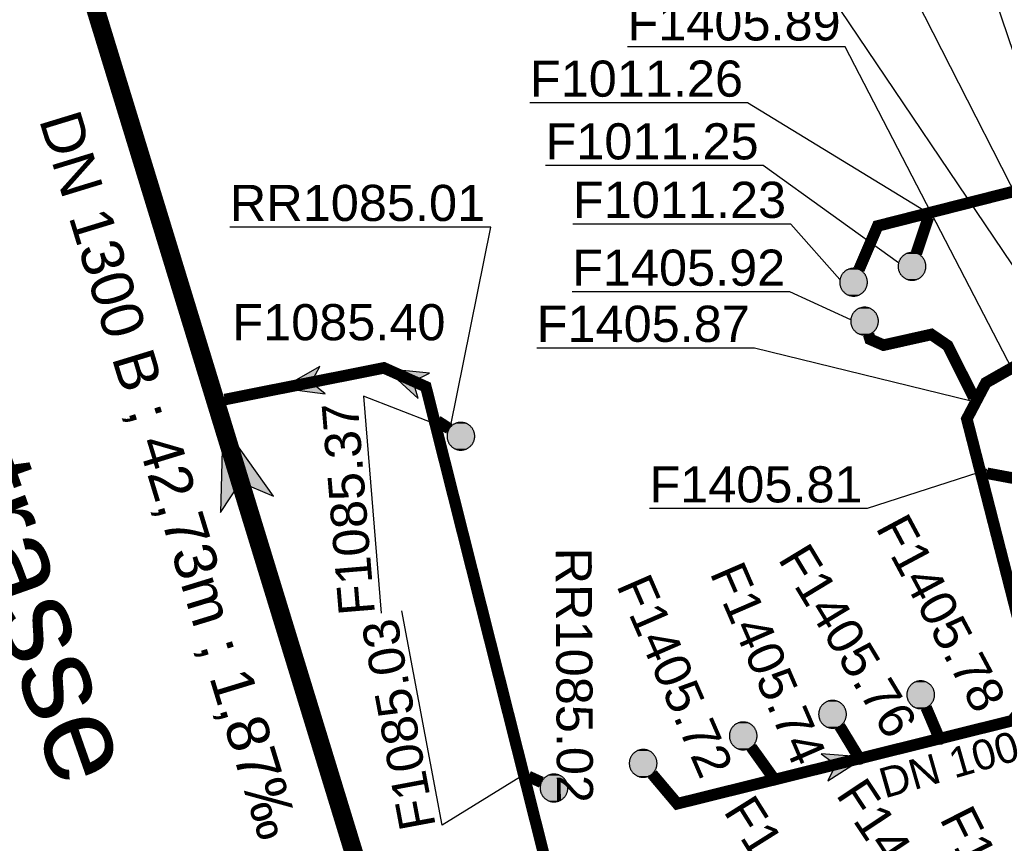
# Model space of a CAD drawing. Extents: x 356718 to 357658, y 5762241 to 5762615.
# Tile 134 of 157: x 357274 to 357295, y 5762491 to 5762509. Entities that reach past the tile are written whole.
import ezdxf
from ezdxf.enums import TextEntityAlignment as Align

# ---------------------------------------------------------------- set-up
doc = ezdxf.new("R2010")
doc.units = 0
doc.header["$MEASUREMENT"] = 0
for name, pattern in [('AUSGEZOGEN', [0]), ('GESTRICHELT2', [4, 2, -2]), ('STRICHPUNKT', [5, 2, -1, 1, -1])]:
    doc.linetypes.add(name, pattern=pattern)
doc.layers.get('0').update_dxf_attribs({"linetype": 'AUSGEZOGEN'})
for name, color, linetype, true_color in [('111_00131_Symbol', 7, 'AUSGEZOGEN', 0x000000), ('114_00133_Schachtnummer', 7, 'AUSGEZOGEN', 0x000000), ('121_10376_Haltungen_Mischwasser', 6, 'STRICHPUNKT', 0xff00ff), ('121_10397_Haltungen_Regenwasser', 5, 'GESTRICHELT2', 0x0000ff), ('121_10398_Haltungen_Schmutzwass', 7, 'AUSGEZOGEN', 0x800000), ('121_10399_Haltungen_Mischwasser', 6, 'STRICHPUNKT', 0xff00ff), ('123_00048_Fliessrichtungspfeil', 7, 'AUSGEZOGEN', 0x000000), ('123_00137_Fliessrichtungspfeil', 7, 'AUSGEZOGEN', 0x000000), ('124_10395_Standard1', 7, 'AUSGEZOGEN', 0x000000), ('124_10626_Standard__Laenge____1', 7, 'AUSGEZOGEN', 0x000000), ('156_10394_Strassennamen_1_500', 7, 'AUSGEZOGEN', 0x000000)]:
    doc.layers.add(name, color=color, linetype=linetype, true_color=true_color)
doc.styles.add('ARIAL', font='arial.ttf', dxfattribs={"height": 1.5})

# ---------------------------------------------------------------- blocks, each defined once
blk = doc.blocks.new('F00')
at = {"color": 0}
blk.add_circle((0, 0), 0.1, dxfattribs=at)
blk = doc.blocks.new('RR')
at = {"color": 0, "linetype": 'AUSGEZOGEN'}
blk.add_lwpolyline([(0.3, 0), (0.3, 0.013), (0.299, 0.025), (0.298, 0.038), (0.296, 0.05), (0.293, 0.063), (0.29, 0.075), (0.287, 0.087), (0.283, 0.099), (0.279, 0.111), (0.274, 0.123), (0.268, 0.134), (0.262, 0.145), (0.256, 0.156), (0.249, 0.167), (0.242, 0.177), (0.234, 0.187), (0.226, 0.197), (0.218, 0.206), (0.209, 0.215), (0.199, 0.224), (0.19, 0.232), (0.18, 0.24), (0.17, 0.247), (0.159, 0.254), (0.148, 0.261), (0.137, 0.267), (0.126, 0.272), (0.114, 0.277), (0.102, 0.282), (0.09, 0.286), (0.078, 0.29), (0.066, 0.293), (0.053, 0.295), (0.041, 0.297), (0.028, 0.299), (0.016, 0.3), (0.003, 0.3), (-0.009, 0.3), (-0.022, 0.299), (-0.035, 0.298), (-0.047, 0.296), (-0.06, 0.294), (-0.072, 0.291), (-0.084, 0.288), (-0.096, 0.284), (-0.108, 0.28), (-0.12, 0.275), (-0.131, 0.27), (-0.143, 0.264), (-0.154, 0.258), (-0.164, 0.251), (-0.175, 0.244), (-0.185, 0.236), (-0.195, 0.228), (-0.204, 0.22), (-0.213, 0.211), (-0.222, 0.202), (-0.23, 0.192), (-0.238, 0.182), (-0.246, 0.172), (-0.253, 0.162), (-0.259, 0.151), (-0.265, 0.14), (-0.271, 0.129), (-0.276, 0.117), (-0.281, 0.105), (-0.285, 0.093), (-0.289, 0.081), (-0.292, 0.069), (-0.295, 0.057), (-0.297, 0.044), (-0.298, 0.032), (-0.299, 0.019), (-0.3, 0.006), (-0.3, -0.006), (-0.299, -0.019), (-0.298, -0.032), (-0.297, -0.044), (-0.295, -0.057), (-0.292, -0.069), (-0.289, -0.081), (-0.285, -0.093), (-0.281, -0.105), (-0.276, -0.117), (-0.271, -0.129), (-0.265, -0.14), (-0.259, -0.151), (-0.253, -0.162), (-0.246, -0.172), (-0.238, -0.182), (-0.23, -0.192), (-0.222, -0.202), (-0.213, -0.211), (-0.204, -0.22), (-0.195, -0.228), (-0.185, -0.236), (-0.175, -0.244), (-0.164, -0.251), (-0.154, -0.258), (-0.143, -0.264), (-0.131, -0.27), (-0.12, -0.275), (-0.108, -0.28), (-0.096, -0.284), (-0.084, -0.288), (-0.072, -0.291), (-0.06, -0.294), (-0.047, -0.296), (-0.035, -0.298), (-0.022, -0.299), (-0.009, -0.3), (0.003, -0.3), (0.016, -0.3), (0.028, -0.299), (0.041, -0.297), (0.053, -0.295), (0.066, -0.293), (0.078, -0.29), (0.09, -0.286), (0.102, -0.282), (0.114, -0.277), (0.126, -0.272), (0.137, -0.267), (0.148, -0.261), (0.159, -0.254), (0.17, -0.247), (0.18, -0.24), (0.19, -0.232), (0.199, -0.224), (0.209, -0.215), (0.218, -0.206), (0.226, -0.197), (0.234, -0.187), (0.242, -0.177), (0.249, -0.167), (0.256, -0.156), (0.262, -0.145), (0.268, -0.134), (0.274, -0.123), (0.279, -0.111), (0.283, -0.099), (0.287, -0.087), (0.29, -0.075), (0.293, -0.063), (0.296, -0.05), (0.298, -0.038), (0.299, -0.025), (0.3, -0.013), (0.3, 0), (0.3, 0)], close=True, dxfattribs=at)
blk.add_lwpolyline([(0.3, 0), (0.3, 0.013), (0.299, 0.025), (0.298, 0.038), (0.296, 0.05), (0.293, 0.063), (0.29, 0.075), (0.287, 0.087), (0.283, 0.099), (0.279, 0.111), (0.274, 0.123), (0.268, 0.134), (0.262, 0.145), (0.256, 0.156), (0.249, 0.167), (0.242, 0.177), (0.234, 0.187), (0.226, 0.197), (0.218, 0.206), (0.209, 0.215), (0.199, 0.224), (0.19, 0.232), (0.18, 0.24), (0.17, 0.247), (0.159, 0.254), (0.148, 0.261), (0.137, 0.267), (0.126, 0.272), (0.114, 0.277), (0.102, 0.282), (0.09, 0.286), (0.078, 0.29), (0.066, 0.293), (0.053, 0.295), (0.041, 0.297), (0.028, 0.299), (0.016, 0.3), (0.003, 0.3), (-0.009, 0.3), (-0.022, 0.299), (-0.035, 0.298), (-0.047, 0.296), (-0.06, 0.294), (-0.072, 0.291), (-0.084, 0.288), (-0.096, 0.284), (-0.108, 0.28), (-0.12, 0.275), (-0.131, 0.27), (-0.143, 0.264), (-0.154, 0.258), (-0.164, 0.251), (-0.175, 0.244), (-0.185, 0.236), (-0.195, 0.228), (-0.204, 0.22), (-0.213, 0.211), (-0.222, 0.202), (-0.23, 0.192), (-0.238, 0.182), (-0.246, 0.172), (-0.253, 0.162), (-0.259, 0.151), (-0.265, 0.14), (-0.271, 0.129), (-0.276, 0.117), (-0.281, 0.105), (-0.285, 0.093), (-0.289, 0.081), (-0.292, 0.069), (-0.295, 0.057), (-0.297, 0.044), (-0.298, 0.032), (-0.299, 0.019), (-0.3, 0.006), (-0.3, -0.006), (-0.299, -0.019), (-0.298, -0.032), (-0.297, -0.044), (-0.295, -0.057), (-0.292, -0.069), (-0.289, -0.081), (-0.285, -0.093), (-0.281, -0.105), (-0.276, -0.117), (-0.271, -0.129), (-0.265, -0.14), (-0.259, -0.151), (-0.253, -0.162), (-0.246, -0.172), (-0.238, -0.182), (-0.23, -0.192), (-0.222, -0.202), (-0.213, -0.211), (-0.204, -0.22), (-0.195, -0.228), (-0.185, -0.236), (-0.175, -0.244), (-0.164, -0.251), (-0.154, -0.258), (-0.143, -0.264), (-0.131, -0.27), (-0.12, -0.275), (-0.108, -0.28), (-0.096, -0.284), (-0.084, -0.288), (-0.072, -0.291), (-0.06, -0.294), (-0.047, -0.296), (-0.035, -0.298), (-0.022, -0.299), (-0.009, -0.3), (0.003, -0.3), (0.016, -0.3), (0.028, -0.299), (0.041, -0.297), (0.053, -0.295), (0.066, -0.293), (0.078, -0.29), (0.09, -0.286), (0.102, -0.282), (0.114, -0.277), (0.126, -0.272), (0.137, -0.267), (0.148, -0.261), (0.159, -0.254), (0.17, -0.247), (0.18, -0.24), (0.19, -0.232), (0.199, -0.224), (0.209, -0.215), (0.218, -0.206), (0.226, -0.197), (0.234, -0.187), (0.242, -0.177), (0.249, -0.167), (0.256, -0.156), (0.262, -0.145), (0.268, -0.134), (0.274, -0.123), (0.279, -0.111), (0.283, -0.099), (0.287, -0.087), (0.29, -0.075), (0.293, -0.063), (0.296, -0.05), (0.298, -0.038), (0.299, -0.025), (0.3, -0.013), (0.3, 0), (0.3, 0)], close=True, dxfattribs=at)
at = {"color": 0}
for points in [[(-0.213, 0.211), (0.213, 0.211), (-0.209, 0.215)], [(-0.213, 0.211), (0.213, 0.211), (-0.209, 0.215)], [(-0.209, 0.215), (0.209, 0.215), (-0.204, 0.22)], [(-0.209, 0.215), (0.209, 0.215), (-0.204, 0.22)], [(0.213, 0.211), (-0.209, 0.215), (0.209, 0.215)], [(0.213, 0.211), (-0.209, 0.215), (0.209, 0.215)], [(-0.204, 0.22), (0.204, 0.22), (-0.199, 0.224)], [(-0.204, 0.22), (0.204, 0.22), (-0.199, 0.224)], [(0.209, 0.215), (-0.204, 0.22), (0.204, 0.22)], [(0.209, 0.215), (-0.204, 0.22), (0.204, 0.22)], [(-0.199, 0.224), (0.199, 0.224), (-0.195, 0.228)], [(-0.199, 0.224), (0.199, 0.224), (-0.195, 0.228)], [(0.204, 0.22), (-0.199, 0.224), (0.199, 0.224)], [(0.204, 0.22), (-0.199, 0.224), (0.199, 0.224)], [(-0.195, 0.228), (0.195, 0.228), (-0.19, 0.232)], [(-0.195, 0.228), (0.195, 0.228), (-0.19, 0.232)], [(0.199, 0.224), (-0.195, 0.228), (0.195, 0.228)], [(0.199, 0.224), (-0.195, 0.228), (0.195, 0.228)], [(-0.19, 0.232), (0.19, 0.232), (-0.185, 0.236)], [(-0.19, 0.232), (0.19, 0.232), (-0.185, 0.236)], [(0.195, 0.228), (-0.19, 0.232), (0.19, 0.232)], [(0.195, 0.228), (-0.19, 0.232), (0.19, 0.232)], [(-0.185, 0.236), (0.185, 0.236), (-0.18, 0.24)], [(-0.185, 0.236), (0.185, 0.236), (-0.18, 0.24)], [(0.19, 0.232), (-0.185, 0.236), (0.185, 0.236)], [(0.19, 0.232), (-0.185, 0.236), (0.185, 0.236)], [(-0.18, 0.24), (0.18, 0.24), (-0.175, 0.244)], [(-0.18, 0.24), (0.18, 0.24), (-0.175, 0.244)], [(0.185, 0.236), (-0.18, 0.24), (0.18, 0.24)], [(0.185, 0.236), (-0.18, 0.24), (0.18, 0.24)], [(-0.175, 0.244), (0.175, 0.244), (-0.169, 0.247)], [(-0.175, 0.244), (0.175, 0.244), (-0.169, 0.247)], [(0.18, 0.24), (-0.175, 0.244), (0.175, 0.244)], [(0.18, 0.24), (-0.175, 0.244), (0.175, 0.244)], [(-0.169, 0.247), (0.17, 0.247), (-0.164, 0.251)], [(-0.169, 0.247), (0.17, 0.247), (-0.164, 0.251)], [(0.175, 0.244), (-0.169, 0.247), (0.17, 0.247)], [(0.175, 0.244), (-0.169, 0.247), (0.17, 0.247)], [(-0.164, 0.251), (0.164, 0.251), (-0.159, 0.254)], [(-0.164, 0.251), (0.164, 0.251), (-0.159, 0.254)], [(0.17, 0.247), (-0.164, 0.251), (0.164, 0.251)], [(0.17, 0.247), (-0.164, 0.251), (0.164, 0.251)], [(-0.159, 0.254), (0.159, 0.254), (-0.154, 0.258)], [(-0.159, 0.254), (0.159, 0.254), (-0.154, 0.258)], [(0.164, 0.251), (-0.159, 0.254), (0.159, 0.254)], [(0.164, 0.251), (-0.159, 0.254), (0.159, 0.254)], [(-0.154, 0.258), (0.154, 0.258), (-0.148, 0.261)], [(-0.154, 0.258), (0.154, 0.258), (-0.148, 0.261)], [(0.159, 0.254), (-0.154, 0.258), (0.154, 0.258)], [(0.159, 0.254), (-0.154, 0.258), (0.154, 0.258)], [(-0.148, 0.261), (0.148, 0.261), (-0.143, 0.264)], [(-0.148, 0.261), (0.148, 0.261), (-0.143, 0.264)], [(0.154, 0.258), (-0.148, 0.261), (0.148, 0.261)], [(0.154, 0.258), (-0.148, 0.261), (0.148, 0.261)], [(-0.143, 0.264), (0.142, 0.264), (-0.137, 0.267)], [(-0.143, 0.264), (0.142, 0.264), (-0.137, 0.267)], [(0.148, 0.261), (-0.143, 0.264), (0.142, 0.264)], [(0.148, 0.261), (-0.143, 0.264), (0.142, 0.264)], [(-0.137, 0.267), (0.137, 0.267), (-0.131, 0.27)], [(-0.137, 0.267), (0.137, 0.267), (-0.131, 0.27)], [(0.142, 0.264), (-0.137, 0.267), (0.137, 0.267)], [(0.142, 0.264), (-0.137, 0.267), (0.137, 0.267)], [(-0.131, 0.27), (0.131, 0.27), (-0.126, 0.272)], [(-0.131, 0.27), (0.131, 0.27), (-0.126, 0.272)], [(0.137, 0.267), (-0.131, 0.27), (0.131, 0.27)], [(0.137, 0.267), (-0.131, 0.27), (0.131, 0.27)], [(-0.126, 0.272), (0.126, 0.272), (-0.12, 0.275)], [(-0.126, 0.272), (0.126, 0.272), (-0.12, 0.275)], [(0.131, 0.27), (-0.126, 0.272), (0.126, 0.272)], [(0.131, 0.27), (-0.126, 0.272), (0.126, 0.272)], [(-0.12, 0.275), (0.12, 0.275), (-0.114, 0.277)], [(-0.12, 0.275), (0.12, 0.275), (-0.114, 0.277)], [(0.126, 0.272), (-0.12, 0.275), (0.12, 0.275)], [(0.126, 0.272), (-0.12, 0.275), (0.12, 0.275)], [(-0.114, 0.277), (0.114, 0.277), (-0.108, 0.28)], [(-0.114, 0.277), (0.114, 0.277), (-0.108, 0.28)], [(0.12, 0.275), (-0.114, 0.277), (0.114, 0.277)], [(0.12, 0.275), (-0.114, 0.277), (0.114, 0.277)], [(-0.108, 0.28), (0.108, 0.28), (-0.102, 0.282)], [(-0.108, 0.28), (0.108, 0.28), (-0.102, 0.282)], [(0.114, 0.277), (-0.108, 0.28), (0.108, 0.28)], [(0.114, 0.277), (-0.108, 0.28), (0.108, 0.28)], [(-0.102, 0.282), (0.102, 0.282), (-0.096, 0.284)], [(-0.102, 0.282), (0.102, 0.282), (-0.096, 0.284)], [(0.108, 0.28), (-0.102, 0.282), (0.102, 0.282)], [(0.108, 0.28), (-0.102, 0.282), (0.102, 0.282)], [(-0.096, 0.284), (0.096, 0.284), (-0.09, 0.286)], [(-0.096, 0.284), (0.096, 0.284), (-0.09, 0.286)], [(0.102, 0.282), (-0.096, 0.284), (0.096, 0.284)], [(0.102, 0.282), (-0.096, 0.284), (0.096, 0.284)], [(-0.09, 0.286), (0.09, 0.286), (-0.084, 0.288)], [(-0.09, 0.286), (0.09, 0.286), (-0.084, 0.288)], [(0.096, 0.284), (-0.09, 0.286), (0.09, 0.286)], [(0.096, 0.284), (-0.09, 0.286), (0.09, 0.286)], [(-0.084, 0.288), (0.084, 0.288), (-0.078, 0.29)], [(-0.084, 0.288), (0.084, 0.288), (-0.078, 0.29)], [(0.09, 0.286), (-0.084, 0.288), (0.084, 0.288)], [(0.09, 0.286), (-0.084, 0.288), (0.084, 0.288)], [(-0.078, 0.29), (0.078, 0.29), (-0.072, 0.291)], [(-0.078, 0.29), (0.078, 0.29), (-0.072, 0.291)], [(0.084, 0.288), (-0.078, 0.29), (0.078, 0.29)], [(0.084, 0.288), (-0.078, 0.29), (0.078, 0.29)], [(-0.072, 0.291), (0.072, 0.291), (-0.066, 0.293)], [(-0.072, 0.291), (0.072, 0.291), (-0.066, 0.293)], [(0.078, 0.29), (-0.072, 0.291), (0.072, 0.291)], [(0.078, 0.29), (-0.072, 0.291), (0.072, 0.291)], [(-0.066, 0.293), (0.066, 0.293), (-0.06, 0.294)], [(-0.066, 0.293), (0.066, 0.293), (-0.06, 0.294)], [(0.072, 0.291), (-0.066, 0.293), (0.066, 0.293)], [(0.072, 0.291), (-0.066, 0.293), (0.066, 0.293)], [(-0.06, 0.294), (0.059, 0.294), (-0.053, 0.295)], [(-0.06, 0.294), (0.059, 0.294), (-0.053, 0.295)], [(0.066, 0.293), (-0.06, 0.294), (0.059, 0.294)], [(0.066, 0.293), (-0.06, 0.294), (0.059, 0.294)], [(-0.053, 0.295), (0.053, 0.295), (-0.047, 0.296)], [(-0.053, 0.295), (0.053, 0.295), (-0.047, 0.296)], [(0.059, 0.294), (-0.053, 0.295), (0.053, 0.295)], [(0.059, 0.294), (-0.053, 0.295), (0.053, 0.295)], [(-0.047, 0.296), (0.047, 0.296), (-0.04, 0.297)], [(-0.047, 0.296), (0.047, 0.296), (-0.04, 0.297)], [(0.053, 0.295), (-0.047, 0.296), (0.047, 0.296)], [(0.053, 0.295), (-0.047, 0.296), (0.047, 0.296)], [(-0.04, 0.297), (0.041, 0.297), (-0.035, 0.298)], [(-0.04, 0.297), (0.041, 0.297), (-0.035, 0.298)], [(0.047, 0.296), (-0.04, 0.297), (0.041, 0.297)], [(0.047, 0.296), (-0.04, 0.297), (0.041, 0.297)], [(-0.035, 0.298), (0.034, 0.298), (-0.028, 0.299)], [(-0.035, 0.298), (0.034, 0.298), (-0.028, 0.299)], [(0.041, 0.297), (-0.035, 0.298), (0.034, 0.298)], [(0.041, 0.297), (-0.035, 0.298), (0.034, 0.298)], [(0.034, 0.298), (-0.028, 0.299), (0.028, 0.299)], [(-0.028, 0.299), (0.028, 0.299), (-0.022, 0.299)], [(0.034, 0.298), (-0.028, 0.299), (0.028, 0.299)], [(-0.028, 0.299), (0.028, 0.299), (-0.022, 0.299)], [(-0.022, 0.299), (0.021, 0.299), (-0.015, 0.3)], [(-0.022, 0.299), (0.021, 0.299), (-0.015, 0.3)], [(0.028, 0.299), (-0.022, 0.299), (0.021, 0.299)], [(0.028, 0.299), (-0.022, 0.299), (0.021, 0.299)], [(0.021, 0.299), (-0.015, 0.3), (0.016, 0.3)], [(-0.015, 0.3), (0.016, 0.3), (-0.009, 0.3)], [(0.021, 0.299), (-0.015, 0.3), (0.016, 0.3)], [(-0.015, 0.3), (0.016, 0.3), (-0.009, 0.3)], [(0.016, 0.3), (-0.009, 0.3), (0.007, 0.3)], [(-0.009, 0.3), (0.007, 0.3), (0.003, 0.3)], [(0.016, 0.3), (-0.009, 0.3), (0.007, 0.3)], [(-0.009, 0.3), (0.007, 0.3), (0.003, 0.3)], [(-0.3, 0.013), (0.3, 0.013), (-0.299, 0.019)], [(-0.3, 0.013), (0.3, 0.013), (-0.299, 0.019)], [(-0.3, 0.006), (0.3, 0.006), (-0.3, 0.013)], [(0.3, 0.006), (-0.3, 0.013), (0.3, 0.013)], [(-0.3, 0.006), (0.3, 0.006), (-0.3, 0.013)], [(0.3, 0.006), (-0.3, 0.013), (0.3, 0.013)], [(-0.3, 0), (0.3, 0), (-0.3, 0.006)], [(0.3, 0), (-0.3, 0.006), (0.3, 0.006)], [(-0.3, 0), (0.3, 0), (-0.3, 0.006)], [(0.3, 0), (-0.3, 0.006), (0.3, 0.006)], [(0.3, -0.006), (-0.3, -0.006), (0.3, 0)], [(-0.3, -0.006), (0.3, 0), (-0.3, 0)], [(0.3, -0.006), (-0.3, -0.006), (0.3, 0)], [(-0.3, -0.006), (0.3, 0), (-0.3, 0)], [(-0.299, 0.025), (0.299, 0.025), (-0.298, 0.032)], [(-0.299, 0.025), (0.299, 0.025), (-0.298, 0.032)], [(-0.299, 0.019), (0.299, 0.019), (-0.299, 0.025)], [(0.299, 0.019), (-0.299, 0.025), (0.299, 0.025)], [(-0.299, 0.019), (0.299, 0.019), (-0.299, 0.025)], [(0.299, 0.019), (-0.299, 0.025), (0.299, 0.025)], [(0.3, 0.013), (-0.299, 0.019), (0.299, 0.019)], [(0.3, 0.013), (-0.299, 0.019), (0.299, 0.019)], [(-0.298, 0.038), (0.298, 0.038), (-0.297, 0.044)], [(-0.298, 0.038), (0.298, 0.038), (-0.297, 0.044)], [(-0.298, 0.032), (0.298, 0.032), (-0.298, 0.038)], [(0.298, 0.032), (-0.298, 0.038), (0.298, 0.038)], [(-0.298, 0.032), (0.298, 0.032), (-0.298, 0.038)], [(0.298, 0.032), (-0.298, 0.038), (0.298, 0.038)], [(0.299, 0.025), (-0.298, 0.032), (0.298, 0.032)], [(0.299, 0.025), (-0.298, 0.032), (0.298, 0.032)], [(-0.297, 0.044), (0.297, 0.044), (-0.296, 0.05)], [(-0.297, 0.044), (0.297, 0.044), (-0.296, 0.05)], [(0.298, 0.038), (-0.297, 0.044), (0.297, 0.044)], [(0.298, 0.038), (-0.297, 0.044), (0.297, 0.044)], [(-0.296, 0.05), (0.296, 0.05), (-0.295, 0.057)], [(-0.296, 0.05), (0.296, 0.05), (-0.295, 0.057)], [(0.297, 0.044), (-0.296, 0.05), (0.296, 0.05)], [(0.297, 0.044), (-0.296, 0.05), (0.296, 0.05)], [(-0.295, 0.057), (0.295, 0.057), (-0.293, 0.063)], [(-0.295, 0.057), (0.295, 0.057), (-0.293, 0.063)], [(0.296, 0.05), (-0.295, 0.057), (0.295, 0.057)], [(0.296, 0.05), (-0.295, 0.057), (0.295, 0.057)], [(-0.293, 0.063), (0.293, 0.063), (-0.292, 0.069)], [(-0.293, 0.063), (0.293, 0.063), (-0.292, 0.069)], [(0.295, 0.057), (-0.293, 0.063), (0.293, 0.063)], [(0.295, 0.057), (-0.293, 0.063), (0.293, 0.063)], [(-0.292, 0.069), (0.292, 0.069), (-0.29, 0.075)], [(-0.292, 0.069), (0.292, 0.069), (-0.29, 0.075)], [(0.293, 0.063), (-0.292, 0.069), (0.292, 0.069)], [(0.293, 0.063), (-0.292, 0.069), (0.292, 0.069)], [(-0.29, 0.075), (0.29, 0.075), (-0.289, 0.081)], [(-0.29, 0.075), (0.29, 0.075), (-0.289, 0.081)], [(0.292, 0.069), (-0.29, 0.075), (0.29, 0.075)], [(0.292, 0.069), (-0.29, 0.075), (0.29, 0.075)], [(-0.289, 0.081), (0.289, 0.081), (-0.287, 0.087)], [(-0.289, 0.081), (0.289, 0.081), (-0.287, 0.087)], [(0.29, 0.075), (-0.289, 0.081), (0.289, 0.081)], [(0.29, 0.075), (-0.289, 0.081), (0.289, 0.081)], [(-0.287, 0.087), (0.287, 0.087), (-0.285, 0.093)], [(-0.287, 0.087), (0.287, 0.087), (-0.285, 0.093)], [(0.289, 0.081), (-0.287, 0.087), (0.287, 0.087)], [(0.289, 0.081), (-0.287, 0.087), (0.287, 0.087)], [(-0.285, 0.093), (0.285, 0.093), (-0.283, 0.099)], [(-0.285, 0.093), (0.285, 0.093), (-0.283, 0.099)], [(0.287, 0.087), (-0.285, 0.093), (0.285, 0.093)], [(0.287, 0.087), (-0.285, 0.093), (0.285, 0.093)], [(-0.283, 0.099), (0.283, 0.099), (-0.281, 0.105)], [(-0.283, 0.099), (0.283, 0.099), (-0.281, 0.105)], [(0.285, 0.093), (-0.283, 0.099), (0.283, 0.099)], [(0.285, 0.093), (-0.283, 0.099), (0.283, 0.099)], [(-0.281, 0.105), (0.281, 0.105), (-0.279, 0.111)], [(-0.281, 0.105), (0.281, 0.105), (-0.279, 0.111)], [(0.283, 0.099), (-0.281, 0.105), (0.281, 0.105)], [(0.283, 0.099), (-0.281, 0.105), (0.281, 0.105)], [(-0.279, 0.111), (0.279, 0.111), (-0.276, 0.117)], [(-0.279, 0.111), (0.279, 0.111), (-0.276, 0.117)], [(0.281, 0.105), (-0.279, 0.111), (0.279, 0.111)], [(0.281, 0.105), (-0.279, 0.111), (0.279, 0.111)], [(-0.276, 0.117), (0.276, 0.117), (-0.274, 0.123)], [(-0.276, 0.117), (0.276, 0.117), (-0.274, 0.123)], [(0.279, 0.111), (-0.276, 0.117), (0.276, 0.117)], [(0.279, 0.111), (-0.276, 0.117), (0.276, 0.117)], [(-0.274, 0.123), (0.274, 0.123), (-0.271, 0.129)], [(-0.274, 0.123), (0.274, 0.123), (-0.271, 0.129)], [(0.276, 0.117), (-0.274, 0.123), (0.274, 0.123)], [(0.276, 0.117), (-0.274, 0.123), (0.274, 0.123)], [(-0.271, 0.129), (0.271, 0.129), (-0.268, 0.134)], [(-0.271, 0.129), (0.271, 0.129), (-0.268, 0.134)], [(0.274, 0.123), (-0.271, 0.129), (0.271, 0.129)], [(0.274, 0.123), (-0.271, 0.129), (0.271, 0.129)], [(-0.268, 0.134), (0.268, 0.134), (-0.265, 0.14)], [(-0.268, 0.134), (0.268, 0.134), (-0.265, 0.14)], [(0.271, 0.129), (-0.268, 0.134), (0.268, 0.134)], [(0.271, 0.129), (-0.268, 0.134), (0.268, 0.134)], [(-0.265, 0.14), (0.265, 0.14), (-0.262, 0.145)], [(-0.265, 0.14), (0.265, 0.14), (-0.262, 0.145)], [(0.268, 0.134), (-0.265, 0.14), (0.265, 0.14)], [(0.268, 0.134), (-0.265, 0.14), (0.265, 0.14)], [(-0.262, 0.145), (0.262, 0.145), (-0.259, 0.151)], [(-0.262, 0.145), (0.262, 0.145), (-0.259, 0.151)], [(0.265, 0.14), (-0.262, 0.145), (0.262, 0.145)], [(0.265, 0.14), (-0.262, 0.145), (0.262, 0.145)], [(-0.259, 0.151), (0.259, 0.151), (-0.256, 0.156)], [(-0.259, 0.151), (0.259, 0.151), (-0.256, 0.156)], [(0.262, 0.145), (-0.259, 0.151), (0.259, 0.151)], [(0.262, 0.145), (-0.259, 0.151), (0.259, 0.151)], [(-0.256, 0.156), (0.256, 0.156), (-0.253, 0.162)], [(-0.256, 0.156), (0.256, 0.156), (-0.253, 0.162)], [(0.259, 0.151), (-0.256, 0.156), (0.256, 0.156)], [(0.259, 0.151), (-0.256, 0.156), (0.256, 0.156)], [(-0.253, 0.162), (0.253, 0.162), (-0.249, 0.167)], [(-0.253, 0.162), (0.253, 0.162), (-0.249, 0.167)], [(0.256, 0.156), (-0.253, 0.162), (0.253, 0.162)], [(0.256, 0.156), (-0.253, 0.162), (0.253, 0.162)], [(-0.249, 0.167), (0.249, 0.167), (-0.246, 0.172)], [(-0.249, 0.167), (0.249, 0.167), (-0.246, 0.172)], [(0.253, 0.162), (-0.249, 0.167), (0.249, 0.167)], [(0.253, 0.162), (-0.249, 0.167), (0.249, 0.167)], [(-0.246, 0.172), (0.246, 0.172), (-0.242, 0.177)], [(-0.246, 0.172), (0.246, 0.172), (-0.242, 0.177)], [(0.249, 0.167), (-0.246, 0.172), (0.246, 0.172)], [(0.249, 0.167), (-0.246, 0.172), (0.246, 0.172)], [(-0.242, 0.177), (0.242, 0.177), (-0.238, 0.182)], [(-0.242, 0.177), (0.242, 0.177), (-0.238, 0.182)], [(0.246, 0.172), (-0.242, 0.177), (0.242, 0.177)], [(0.246, 0.172), (-0.242, 0.177), (0.242, 0.177)], [(-0.238, 0.182), (0.238, 0.182), (-0.234, 0.187)], [(-0.238, 0.182), (0.238, 0.182), (-0.234, 0.187)], [(0.242, 0.177), (-0.238, 0.182), (0.238, 0.182)], [(0.242, 0.177), (-0.238, 0.182), (0.238, 0.182)], [(-0.234, 0.187), (0.234, 0.187), (-0.23, 0.192)], [(-0.234, 0.187), (0.234, 0.187), (-0.23, 0.192)], [(0.238, 0.182), (-0.234, 0.187), (0.234, 0.187)], [(0.238, 0.182), (-0.234, 0.187), (0.234, 0.187)], [(-0.23, 0.192), (0.23, 0.192), (-0.226, 0.197)], [(-0.23, 0.192), (0.23, 0.192), (-0.226, 0.197)], [(0.234, 0.187), (-0.23, 0.192), (0.23, 0.192)], [(0.234, 0.187), (-0.23, 0.192), (0.23, 0.192)], [(-0.226, 0.197), (0.226, 0.197), (-0.222, 0.202)], [(-0.226, 0.197), (0.226, 0.197), (-0.222, 0.202)], [(0.23, 0.192), (-0.226, 0.197), (0.226, 0.197)], [(0.23, 0.192), (-0.226, 0.197), (0.226, 0.197)], [(-0.222, 0.202), (0.222, 0.202), (-0.218, 0.206)], [(-0.222, 0.202), (0.222, 0.202), (-0.218, 0.206)], [(0.226, 0.197), (-0.222, 0.202), (0.222, 0.202)], [(0.226, 0.197), (-0.222, 0.202), (0.222, 0.202)], [(-0.218, 0.206), (0.218, 0.206), (-0.213, 0.211)], [(-0.218, 0.206), (0.218, 0.206), (-0.213, 0.211)], [(0.222, 0.202), (-0.218, 0.206), (0.218, 0.206)], [(0.222, 0.202), (-0.218, 0.206), (0.218, 0.206)], [(0.218, 0.206), (-0.213, 0.211), (0.213, 0.211)], [(0.218, 0.206), (-0.213, 0.211), (0.213, 0.211)], [(0.3, 0), (0.3, 0), (0.3, 0)], [(0.3, 0), (0.3, 0), (0.3, 0)], [(0.3, 0), (0.3, 0), (0.3, 0)], [(0.3, 0), (0.3, 0), (0.3, 0)], [(0.3, -0.013), (-0.3, -0.013), (0.3, -0.006)], [(-0.3, -0.013), (0.3, -0.006), (-0.3, -0.006)], [(0.3, -0.013), (-0.3, -0.013), (0.3, -0.006)], [(-0.3, -0.013), (0.3, -0.006), (-0.3, -0.006)], [(-0.299, -0.019), (0.3, -0.013), (-0.3, -0.013)], [(-0.299, -0.019), (0.3, -0.013), (-0.3, -0.013)], [(0.299, -0.019), (-0.299, -0.019), (0.3, -0.013)], [(0.299, -0.019), (-0.299, -0.019), (0.3, -0.013)], [(0.299, -0.025), (-0.299, -0.025), (0.299, -0.019)], [(-0.299, -0.025), (0.299, -0.019), (-0.299, -0.019)], [(0.299, -0.025), (-0.299, -0.025), (0.299, -0.019)], [(-0.299, -0.025), (0.299, -0.019), (-0.299, -0.019)], [(-0.298, -0.032), (0.299, -0.025), (-0.299, -0.025)], [(-0.298, -0.032), (0.299, -0.025), (-0.299, -0.025)], [(0.298, -0.032), (-0.298, -0.032), (0.299, -0.025)], [(0.298, -0.032), (-0.298, -0.032), (0.299, -0.025)], [(0.298, -0.038), (-0.298, -0.038), (0.298, -0.032)], [(-0.298, -0.038), (0.298, -0.032), (-0.298, -0.032)], [(0.298, -0.038), (-0.298, -0.038), (0.298, -0.032)], [(-0.298, -0.038), (0.298, -0.032), (-0.298, -0.032)], [(-0.297, -0.044), (0.298, -0.038), (-0.298, -0.038)], [(-0.297, -0.044), (0.298, -0.038), (-0.298, -0.038)], [(0.297, -0.044), (-0.297, -0.044), (0.298, -0.038)], [(0.297, -0.044), (-0.297, -0.044), (0.298, -0.038)], [(-0.296, -0.05), (0.297, -0.044), (-0.297, -0.044)], [(-0.296, -0.05), (0.297, -0.044), (-0.297, -0.044)], [(0.296, -0.05), (-0.296, -0.05), (0.297, -0.044)], [(0.296, -0.05), (-0.296, -0.05), (0.297, -0.044)], [(-0.295, -0.057), (0.296, -0.05), (-0.296, -0.05)], [(-0.295, -0.057), (0.296, -0.05), (-0.296, -0.05)], [(0.295, -0.057), (-0.295, -0.057), (0.296, -0.05)], [(0.295, -0.057), (-0.295, -0.057), (0.296, -0.05)], [(-0.293, -0.063), (0.295, -0.057), (-0.295, -0.057)], [(-0.293, -0.063), (0.295, -0.057), (-0.295, -0.057)], [(0.293, -0.063), (-0.293, -0.063), (0.295, -0.057)], [(0.293, -0.063), (-0.293, -0.063), (0.295, -0.057)], [(-0.292, -0.069), (0.293, -0.063), (-0.293, -0.063)], [(-0.292, -0.069), (0.293, -0.063), (-0.293, -0.063)], [(0.292, -0.069), (-0.292, -0.069), (0.293, -0.063)], [(0.292, -0.069), (-0.292, -0.069), (0.293, -0.063)], [(-0.29, -0.075), (0.292, -0.069), (-0.292, -0.069)], [(-0.29, -0.075), (0.292, -0.069), (-0.292, -0.069)], [(0.29, -0.075), (-0.29, -0.075), (0.292, -0.069)], [(0.29, -0.075), (-0.29, -0.075), (0.292, -0.069)], [(-0.289, -0.081), (0.29, -0.075), (-0.29, -0.075)], [(-0.289, -0.081), (0.29, -0.075), (-0.29, -0.075)], [(0.289, -0.081), (-0.289, -0.081), (0.29, -0.075)], [(0.289, -0.081), (-0.289, -0.081), (0.29, -0.075)], [(-0.287, -0.087), (0.289, -0.081), (-0.289, -0.081)], [(-0.287, -0.087), (0.289, -0.081), (-0.289, -0.081)], [(0.287, -0.087), (-0.287, -0.087), (0.289, -0.081)], [(0.287, -0.087), (-0.287, -0.087), (0.289, -0.081)], [(-0.285, -0.093), (0.287, -0.087), (-0.287, -0.087)], [(-0.285, -0.093), (0.287, -0.087), (-0.287, -0.087)], [(0.285, -0.093), (-0.285, -0.093), (0.287, -0.087)], [(0.285, -0.093), (-0.285, -0.093), (0.287, -0.087)], [(-0.283, -0.099), (0.285, -0.093), (-0.285, -0.093)], [(-0.283, -0.099), (0.285, -0.093), (-0.285, -0.093)], [(0.283, -0.099), (-0.283, -0.099), (0.285, -0.093)], [(0.283, -0.099), (-0.283, -0.099), (0.285, -0.093)], [(-0.281, -0.105), (0.283, -0.099), (-0.283, -0.099)], [(-0.281, -0.105), (0.283, -0.099), (-0.283, -0.099)], [(0.281, -0.105), (-0.281, -0.105), (0.283, -0.099)], [(0.281, -0.105), (-0.281, -0.105), (0.283, -0.099)], [(-0.279, -0.111), (0.281, -0.105), (-0.281, -0.105)], [(-0.279, -0.111), (0.281, -0.105), (-0.281, -0.105)], [(0.279, -0.111), (-0.279, -0.111), (0.281, -0.105)], [(0.279, -0.111), (-0.279, -0.111), (0.281, -0.105)], [(-0.276, -0.117), (0.279, -0.111), (-0.279, -0.111)], [(-0.276, -0.117), (0.279, -0.111), (-0.279, -0.111)], [(0.276, -0.117), (-0.276, -0.117), (0.279, -0.111)], [(0.276, -0.117), (-0.276, -0.117), (0.279, -0.111)], [(-0.274, -0.123), (0.276, -0.117), (-0.276, -0.117)], [(-0.274, -0.123), (0.276, -0.117), (-0.276, -0.117)], [(0.274, -0.123), (-0.274, -0.123), (0.276, -0.117)], [(0.274, -0.123), (-0.274, -0.123), (0.276, -0.117)], [(-0.271, -0.129), (0.274, -0.123), (-0.274, -0.123)], [(-0.271, -0.129), (0.274, -0.123), (-0.274, -0.123)], [(0.271, -0.129), (-0.271, -0.129), (0.274, -0.123)], [(0.271, -0.129), (-0.271, -0.129), (0.274, -0.123)], [(-0.268, -0.134), (0.271, -0.129), (-0.271, -0.129)], [(-0.268, -0.134), (0.271, -0.129), (-0.271, -0.129)], [(0.268, -0.134), (-0.268, -0.134), (0.271, -0.129)], [(0.268, -0.134), (-0.268, -0.134), (0.271, -0.129)], [(-0.265, -0.14), (0.268, -0.134), (-0.268, -0.134)], [(-0.265, -0.14), (0.268, -0.134), (-0.268, -0.134)], [(0.265, -0.14), (-0.265, -0.14), (0.268, -0.134)], [(0.265, -0.14), (-0.265, -0.14), (0.268, -0.134)], [(-0.262, -0.145), (0.265, -0.14), (-0.265, -0.14)], [(-0.262, -0.145), (0.265, -0.14), (-0.265, -0.14)], [(0.262, -0.145), (-0.262, -0.145), (0.265, -0.14)], [(0.262, -0.145), (-0.262, -0.145), (0.265, -0.14)], [(-0.259, -0.151), (0.262, -0.145), (-0.262, -0.145)], [(-0.259, -0.151), (0.262, -0.145), (-0.262, -0.145)], [(0.259, -0.151), (-0.259, -0.151), (0.262, -0.145)], [(0.259, -0.151), (-0.259, -0.151), (0.262, -0.145)], [(-0.256, -0.156), (0.259, -0.151), (-0.259, -0.151)], [(-0.256, -0.156), (0.259, -0.151), (-0.259, -0.151)], [(0.256, -0.156), (-0.256, -0.156), (0.259, -0.151)], [(0.256, -0.156), (-0.256, -0.156), (0.259, -0.151)], [(-0.253, -0.162), (0.256, -0.156), (-0.256, -0.156)], [(-0.253, -0.162), (0.256, -0.156), (-0.256, -0.156)], [(0.253, -0.162), (-0.253, -0.162), (0.256, -0.156)], [(0.253, -0.162), (-0.253, -0.162), (0.256, -0.156)], [(-0.249, -0.167), (0.253, -0.162), (-0.253, -0.162)], [(-0.249, -0.167), (0.253, -0.162), (-0.253, -0.162)], [(0.249, -0.167), (-0.249, -0.167), (0.253, -0.162)], [(0.249, -0.167), (-0.249, -0.167), (0.253, -0.162)], [(-0.246, -0.172), (0.249, -0.167), (-0.249, -0.167)], [(-0.246, -0.172), (0.249, -0.167), (-0.249, -0.167)], [(0.246, -0.172), (-0.246, -0.172), (0.249, -0.167)], [(0.246, -0.172), (-0.246, -0.172), (0.249, -0.167)], [(-0.242, -0.177), (0.246, -0.172), (-0.246, -0.172)], [(-0.242, -0.177), (0.246, -0.172), (-0.246, -0.172)], [(0.242, -0.177), (-0.242, -0.177), (0.246, -0.172)], [(0.242, -0.177), (-0.242, -0.177), (0.246, -0.172)], [(-0.238, -0.182), (0.242, -0.177), (-0.242, -0.177)], [(-0.238, -0.182), (0.242, -0.177), (-0.242, -0.177)], [(0.238, -0.182), (-0.238, -0.182), (0.242, -0.177)], [(0.238, -0.182), (-0.238, -0.182), (0.242, -0.177)], [(-0.234, -0.187), (0.238, -0.182), (-0.238, -0.182)], [(-0.234, -0.187), (0.238, -0.182), (-0.238, -0.182)], [(0.234, -0.187), (-0.234, -0.187), (0.238, -0.182)], [(0.234, -0.187), (-0.234, -0.187), (0.238, -0.182)], [(-0.23, -0.192), (0.234, -0.187), (-0.234, -0.187)], [(-0.23, -0.192), (0.234, -0.187), (-0.234, -0.187)], [(0.23, -0.192), (-0.23, -0.192), (0.234, -0.187)], [(0.23, -0.192), (-0.23, -0.192), (0.234, -0.187)], [(-0.226, -0.197), (0.23, -0.192), (-0.23, -0.192)], [(-0.226, -0.197), (0.23, -0.192), (-0.23, -0.192)], [(0.226, -0.197), (-0.226, -0.197), (0.23, -0.192)], [(0.226, -0.197), (-0.226, -0.197), (0.23, -0.192)], [(-0.222, -0.202), (0.226, -0.197), (-0.226, -0.197)], [(-0.222, -0.202), (0.226, -0.197), (-0.226, -0.197)], [(0.222, -0.202), (-0.222, -0.202), (0.226, -0.197)], [(0.222, -0.202), (-0.222, -0.202), (0.226, -0.197)], [(-0.218, -0.206), (0.222, -0.202), (-0.222, -0.202)], [(-0.218, -0.206), (0.222, -0.202), (-0.222, -0.202)], [(0.218, -0.206), (-0.218, -0.206), (0.222, -0.202)], [(0.218, -0.206), (-0.218, -0.206), (0.222, -0.202)], [(-0.213, -0.211), (0.218, -0.206), (-0.218, -0.206)], [(-0.213, -0.211), (0.218, -0.206), (-0.218, -0.206)], [(0.213, -0.211), (-0.213, -0.211), (0.218, -0.206)], [(0.213, -0.211), (-0.213, -0.211), (0.218, -0.206)], [(-0.209, -0.215), (0.213, -0.211), (-0.213, -0.211)], [(-0.209, -0.215), (0.213, -0.211), (-0.213, -0.211)], [(0.209, -0.215), (-0.209, -0.215), (0.213, -0.211)], [(0.209, -0.215), (-0.209, -0.215), (0.213, -0.211)], [(-0.204, -0.22), (0.209, -0.215), (-0.209, -0.215)], [(-0.204, -0.22), (0.209, -0.215), (-0.209, -0.215)], [(0.204, -0.22), (-0.204, -0.22), (0.209, -0.215)], [(0.204, -0.22), (-0.204, -0.22), (0.209, -0.215)], [(-0.199, -0.224), (0.204, -0.22), (-0.204, -0.22)], [(-0.199, -0.224), (0.204, -0.22), (-0.204, -0.22)], [(0.199, -0.224), (-0.199, -0.224), (0.204, -0.22)], [(0.199, -0.224), (-0.199, -0.224), (0.204, -0.22)], [(-0.195, -0.228), (0.199, -0.224), (-0.199, -0.224)], [(-0.195, -0.228), (0.199, -0.224), (-0.199, -0.224)], [(0.195, -0.228), (-0.195, -0.228), (0.199, -0.224)], [(0.195, -0.228), (-0.195, -0.228), (0.199, -0.224)], [(-0.19, -0.232), (0.195, -0.228), (-0.195, -0.228)], [(-0.19, -0.232), (0.195, -0.228), (-0.195, -0.228)], [(0.19, -0.232), (-0.19, -0.232), (0.195, -0.228)], [(0.19, -0.232), (-0.19, -0.232), (0.195, -0.228)], [(-0.185, -0.236), (0.19, -0.232), (-0.19, -0.232)], [(-0.185, -0.236), (0.19, -0.232), (-0.19, -0.232)], [(0.185, -0.236), (-0.185, -0.236), (0.19, -0.232)], [(0.185, -0.236), (-0.185, -0.236), (0.19, -0.232)], [(-0.18, -0.24), (0.185, -0.236), (-0.185, -0.236)], [(-0.18, -0.24), (0.185, -0.236), (-0.185, -0.236)], [(0.18, -0.24), (-0.18, -0.24), (0.185, -0.236)], [(0.18, -0.24), (-0.18, -0.24), (0.185, -0.236)], [(-0.175, -0.244), (0.18, -0.24), (-0.18, -0.24)], [(-0.175, -0.244), (0.18, -0.24), (-0.18, -0.24)], [(0.175, -0.244), (-0.175, -0.244), (0.18, -0.24)], [(0.175, -0.244), (-0.175, -0.244), (0.18, -0.24)], [(-0.169, -0.247), (0.175, -0.244), (-0.175, -0.244)], [(-0.169, -0.247), (0.175, -0.244), (-0.175, -0.244)], [(0.17, -0.247), (-0.169, -0.247), (0.175, -0.244)], [(0.17, -0.247), (-0.169, -0.247), (0.175, -0.244)], [(-0.164, -0.251), (0.17, -0.247), (-0.169, -0.247)], [(-0.164, -0.251), (0.17, -0.247), (-0.169, -0.247)], [(0.164, -0.251), (-0.164, -0.251), (0.17, -0.247)], [(0.164, -0.251), (-0.164, -0.251), (0.17, -0.247)], [(-0.159, -0.254), (0.164, -0.251), (-0.164, -0.251)], [(-0.159, -0.254), (0.164, -0.251), (-0.164, -0.251)], [(0.159, -0.254), (-0.159, -0.254), (0.164, -0.251)], [(0.159, -0.254), (-0.159, -0.254), (0.164, -0.251)], [(-0.154, -0.258), (0.159, -0.254), (-0.159, -0.254)], [(-0.154, -0.258), (0.159, -0.254), (-0.159, -0.254)], [(0.154, -0.258), (-0.154, -0.258), (0.159, -0.254)], [(0.154, -0.258), (-0.154, -0.258), (0.159, -0.254)], [(-0.148, -0.261), (0.154, -0.258), (-0.154, -0.258)], [(-0.148, -0.261), (0.154, -0.258), (-0.154, -0.258)], [(0.148, -0.261), (-0.148, -0.261), (0.154, -0.258)], [(0.148, -0.261), (-0.148, -0.261), (0.154, -0.258)], [(-0.143, -0.264), (0.148, -0.261), (-0.148, -0.261)], [(-0.143, -0.264), (0.148, -0.261), (-0.148, -0.261)], [(0.142, -0.264), (-0.143, -0.264), (0.148, -0.261)], [(0.142, -0.264), (-0.143, -0.264), (0.148, -0.261)], [(-0.137, -0.267), (0.142, -0.264), (-0.143, -0.264)], [(-0.137, -0.267), (0.142, -0.264), (-0.143, -0.264)], [(0.137, -0.267), (-0.137, -0.267), (0.142, -0.264)], [(0.137, -0.267), (-0.137, -0.267), (0.142, -0.264)], [(-0.131, -0.27), (0.137, -0.267), (-0.137, -0.267)], [(-0.131, -0.27), (0.137, -0.267), (-0.137, -0.267)], [(0.131, -0.27), (-0.131, -0.27), (0.137, -0.267)], [(0.131, -0.27), (-0.131, -0.27), (0.137, -0.267)], [(-0.126, -0.272), (0.131, -0.27), (-0.131, -0.27)], [(-0.126, -0.272), (0.131, -0.27), (-0.131, -0.27)], [(0.126, -0.272), (-0.126, -0.272), (0.131, -0.27)], [(0.126, -0.272), (-0.126, -0.272), (0.131, -0.27)], [(-0.12, -0.275), (0.126, -0.272), (-0.126, -0.272)], [(-0.12, -0.275), (0.126, -0.272), (-0.126, -0.272)], [(0.12, -0.275), (-0.12, -0.275), (0.126, -0.272)], [(0.12, -0.275), (-0.12, -0.275), (0.126, -0.272)], [(-0.114, -0.277), (0.12, -0.275), (-0.12, -0.275)], [(-0.114, -0.277), (0.12, -0.275), (-0.12, -0.275)], [(0.114, -0.277), (-0.114, -0.277), (0.12, -0.275)], [(0.114, -0.277), (-0.114, -0.277), (0.12, -0.275)], [(-0.108, -0.28), (0.114, -0.277), (-0.114, -0.277)], [(-0.108, -0.28), (0.114, -0.277), (-0.114, -0.277)], [(0.108, -0.28), (-0.108, -0.28), (0.114, -0.277)], [(0.108, -0.28), (-0.108, -0.28), (0.114, -0.277)], [(-0.102, -0.282), (0.108, -0.28), (-0.108, -0.28)], [(-0.102, -0.282), (0.108, -0.28), (-0.108, -0.28)], [(0.102, -0.282), (-0.102, -0.282), (0.108, -0.28)], [(0.102, -0.282), (-0.102, -0.282), (0.108, -0.28)], [(-0.096, -0.284), (0.102, -0.282), (-0.102, -0.282)], [(-0.096, -0.284), (0.102, -0.282), (-0.102, -0.282)], [(0.096, -0.284), (-0.096, -0.284), (0.102, -0.282)], [(0.096, -0.284), (-0.096, -0.284), (0.102, -0.282)], [(-0.09, -0.286), (0.096, -0.284), (-0.096, -0.284)], [(-0.09, -0.286), (0.096, -0.284), (-0.096, -0.284)], [(0.09, -0.286), (-0.09, -0.286), (0.096, -0.284)], [(0.09, -0.286), (-0.09, -0.286), (0.096, -0.284)], [(-0.084, -0.288), (0.09, -0.286), (-0.09, -0.286)], [(-0.084, -0.288), (0.09, -0.286), (-0.09, -0.286)], [(0.084, -0.288), (-0.084, -0.288), (0.09, -0.286)], [(0.084, -0.288), (-0.084, -0.288), (0.09, -0.286)], [(-0.078, -0.29), (0.084, -0.288), (-0.084, -0.288)], [(-0.078, -0.29), (0.084, -0.288), (-0.084, -0.288)], [(0.078, -0.29), (-0.078, -0.29), (0.084, -0.288)], [(0.078, -0.29), (-0.078, -0.29), (0.084, -0.288)], [(-0.072, -0.291), (0.078, -0.29), (-0.078, -0.29)], [(-0.072, -0.291), (0.078, -0.29), (-0.078, -0.29)], [(0.072, -0.291), (-0.072, -0.291), (0.078, -0.29)], [(0.072, -0.291), (-0.072, -0.291), (0.078, -0.29)], [(-0.066, -0.293), (0.072, -0.291), (-0.072, -0.291)], [(-0.066, -0.293), (0.072, -0.291), (-0.072, -0.291)], [(0.066, -0.293), (-0.066, -0.293), (0.072, -0.291)], [(0.066, -0.293), (-0.066, -0.293), (0.072, -0.291)], [(-0.06, -0.294), (0.066, -0.293), (-0.066, -0.293)], [(-0.06, -0.294), (0.066, -0.293), (-0.066, -0.293)], [(0.059, -0.294), (-0.06, -0.294), (0.066, -0.293)], [(0.059, -0.294), (-0.06, -0.294), (0.066, -0.293)], [(-0.053, -0.295), (0.059, -0.294), (-0.06, -0.294)], [(-0.053, -0.295), (0.059, -0.294), (-0.06, -0.294)], [(0.053, -0.295), (-0.053, -0.295), (0.059, -0.294)], [(0.053, -0.295), (-0.053, -0.295), (0.059, -0.294)], [(-0.047, -0.296), (0.053, -0.295), (-0.053, -0.295)], [(-0.047, -0.296), (0.053, -0.295), (-0.053, -0.295)], [(0.047, -0.296), (-0.047, -0.296), (0.053, -0.295)], [(0.047, -0.296), (-0.047, -0.296), (0.053, -0.295)], [(-0.04, -0.297), (0.047, -0.296), (-0.047, -0.296)], [(-0.04, -0.297), (0.047, -0.296), (-0.047, -0.296)], [(0.041, -0.297), (-0.04, -0.297), (0.047, -0.296)], [(0.041, -0.297), (-0.04, -0.297), (0.047, -0.296)], [(-0.035, -0.298), (0.041, -0.297), (-0.04, -0.297)], [(-0.035, -0.298), (0.041, -0.297), (-0.04, -0.297)], [(0.034, -0.298), (-0.035, -0.298), (0.041, -0.297)], [(0.034, -0.298), (-0.035, -0.298), (0.041, -0.297)], [(-0.028, -0.299), (0.034, -0.298), (-0.035, -0.298)], [(-0.028, -0.299), (0.034, -0.298), (-0.035, -0.298)], [(0.028, -0.299), (-0.028, -0.299), (0.034, -0.298)], [(0.028, -0.299), (-0.028, -0.299), (0.034, -0.298)], [(-0.022, -0.299), (0.028, -0.299), (-0.028, -0.299)], [(-0.022, -0.299), (0.028, -0.299), (-0.028, -0.299)], [(-0.015, -0.3), (0.021, -0.299), (-0.022, -0.299)], [(0.021, -0.299), (-0.022, -0.299), (0.028, -0.299)], [(-0.015, -0.3), (0.021, -0.299), (-0.022, -0.299)], [(0.021, -0.299), (-0.022, -0.299), (0.028, -0.299)], [(0.016, -0.3), (-0.015, -0.3), (0.021, -0.299)], [(0.016, -0.3), (-0.015, -0.3), (0.021, -0.299)], [(-0.009, -0.3), (0.016, -0.3), (-0.015, -0.3)], [(-0.009, -0.3), (0.016, -0.3), (-0.015, -0.3)], [(0.003, -0.3), (0.007, -0.3), (-0.009, -0.3)], [(0.007, -0.3), (-0.009, -0.3), (0.016, -0.3)], [(0.003, -0.3), (0.007, -0.3), (-0.009, -0.3)], [(0.007, -0.3), (-0.009, -0.3), (0.016, -0.3)]]:
    blk.add_solid(points, dxfattribs=at)
blk = doc.blocks.new('FLI')
at = {"color": 0, "linetype": 'AUSGEZOGEN'}
blk.add_lwpolyline([(-0.4, 0), (-0.9, -0.6), (0.9, 0), (-0.9, 0.6), (-0.4, 0)], close=True, dxfattribs=at)
at = {"color": 0}
for points in [[(-0.4, 0), (0.9, 0), (-0.9, 0.6)], [(-0.9, -0.6), (0.9, 0), (-0.4, 0)]]:
    blk.add_solid(points, dxfattribs=at)

msp = doc.modelspace()

# ---------------------------------------------------------------- linework, layer by layer
at = {"layer": '114_00133_Schachtnummer', "color": 18, "linetype": 'AUSGEZOGEN', "true_color": 0x000000}
for points in [[(357296.943, 5762503.807), (357294.878, 5762509.884), (357291.926, 5762513.555)], [(357295.56, 5762503.488), (357291.448, 5762509.596), (357288.031, 5762512.839)], [(357296.25, 5762503.705), (357293.283, 5762509.52), (357290.1, 5762512.994)], [(357295.369, 5762501.509), (357291.748, 5762508.493), (357287.037, 5762508.493)], [(357293.487, 5762504.932), (357289.637, 5762507.278), (357284.926, 5762507.278)], [(357292.905, 5762503.823), (357289.976, 5762505.922), (357285.264, 5762505.922)], [(357283.211, 5762500.273), (357284.083, 5762504.591), (357278.436, 5762504.591)], [(357291.635, 5762503.463), (357290.569, 5762504.658), (357285.858, 5762504.658)], [(357291.869, 5762502.59), (357290.55, 5762503.191), (357285.839, 5762503.191)], [(357294.476, 5762500.83), (357289.785, 5762501.978), (357285.074, 5762501.978)], [(357282.816, 5762500.358), (357281.324, 5762500.941), (357281.71, 5762496.245)], [(357294.619, 5762499.278), (357292.224, 5762498.506), (357287.512, 5762498.506)], [(357284.721, 5762492.705), (357283.026, 5762491.665), (357282.159, 5762496.295)]]:
    msp.add_lwpolyline(points, dxfattribs=at)
at = {"layer": '121_10376_Haltungen_Mischwasser', "color": 6, "linetype": 'STRICHPUNKT', "true_color": 0xff00ff, "const_width": 0.4}
msp.add_lwpolyline([(357284.74, 5762479.239), (357272.351, 5762519.682)], dxfattribs=at)
at = {"layer": '121_10397_Haltungen_Regenwasser', "color": 5, "linetype": 'GESTRICHELT2', "true_color": 0x0000ff, "const_width": 0.25}
for points in [[(357289.393, 5762477.169), (357288.551, 5762477.872), (357282.676, 5762501.142), (357281.769, 5762501.549), (357278.327, 5762500.865)], [(357283.182, 5762500.235), (357282.926, 5762500.401)], [(357285.175, 5762492.59), (357284.897, 5762492.716)]]:
    msp.add_lwpolyline(points, dxfattribs=at)
at = {"layer": '121_10398_Haltungen_Schmutzwass', "color": 16, "linetype": 'AUSGEZOGEN', "true_color": 0x800000, "const_width": 0.25}
for points in [[(357292.047, 5762503.678), (357292.451, 5762504.618), (357305.396, 5762507.905)], [(357293.289, 5762504.028), (357293.551, 5762504.811)], [(357292.255, 5762502.273), (357292.287, 5762502.168), (357292.578, 5762502.041), (357293.612, 5762502.272), (357293.967, 5762502.03), (357294.53, 5762500.907)], [(357297.827, 5762499.73), (357297.727, 5762499.894), (357295.351, 5762499.171), (357294.816, 5762499.271)], [(357287.571, 5762492.77), (357288.115, 5762492.126), (357295.361, 5762493.922), (357295.799, 5762494.469)], [(357293.5, 5762494.206), (357293.758, 5762493.601)], [(357291.63, 5762493.804), (357292.019, 5762493.163)], [(357289.717, 5762493.349), (357290.173, 5762492.712)]]:
    msp.add_lwpolyline(points, dxfattribs=at)
at = {"layer": '121_10399_Haltungen_Mischwasser', "color": 6, "linetype": 'STRICHPUNKT', "true_color": 0xff00ff, "const_width": 0.25}
msp.add_lwpolyline([(357302.799, 5762467.601), (357294.38, 5762500.446), (357294.792, 5762501.228), (357298.042, 5762503.075)], dxfattribs=at)

# ---------------------------------------------------------------- block references
at = {"layer": '111_00131_Symbol', "color": 18, "true_color": 0x000000}
for name, p in [('F00', (357293.583, 5762504.906)), ('RR', (357293.194, 5762503.744)), ('RR', (357291.929, 5762503.402)), ('RR', (357292.167, 5762502.56)), ('F00', (357278.229, 5762500.845)), ('F00', (357294.575, 5762500.818)), ('F00', (357282.842, 5762500.455)), ('RR', (357283.434, 5762500.072)), ('F00', (357294.718, 5762499.289)), ('RR', (357293.382, 5762494.482)), ('RR', (357291.474, 5762494.06)), ('RR', (357289.542, 5762493.593)), ('F00', (357293.797, 5762493.509)), ('RR', (357287.377, 5762492.999)), ('F00', (357292.071, 5762493.078)), ('F00', (357284.806, 5762492.757)), ('RR', (357285.448, 5762492.466)), ('F00', (357290.231, 5762492.631))]:
    msp.add_blockref(name, p, dxfattribs=at)
at = {"layer": '123_00048_Fliessrichtungspfeil', "color": 18, "true_color": 0x000000, "rotation": 107}
msp.add_blockref('FLI', (357278.546, 5762499.461), dxfattribs=at)
at = {"layer": '123_00137_Fliessrichtungspfeil', "color": 18, "true_color": 0x000000, "xscale": 0.5, "yscale": 0.5, "zscale": 0.5}
for p, rotation in [((357282.222, 5762501.345), 155.8), ((357279.999, 5762501.197), 191.3), ((357291.738, 5762493.024), 13.9)]:
    msp.add_blockref('FLI', p, dxfattribs=dict(at, rotation=rotation))

# ---------------------------------------------------------------- texts
at = {"layer": '114_00133_Schachtnummer', "color": 18, "true_color": 0x000000, "style": 'ARIAL'}
for s, p in [('F1405.89', (357287.037, 5762509.409)), ('F1011.26', (357284.926, 5762508.194)), ('F1011.25', (357285.264, 5762506.838)), ('F1011.23', (357285.858, 5762505.574)), ('RR1085.01', (357278.436, 5762505.507)), ('F1405.92', (357285.839, 5762504.107)), ('F1085.40', (357278.489, 5762502.928)), ('F1405.87', (357285.074, 5762502.894)), ('F1405.81', (357287.512, 5762499.422))]:
    msp.add_text(s, height=0.7814, dxfattribs=at).set_placement(p, align=Align.TOP_LEFT)
for s, rotation, p in [('F1085.37', 94.7, (357280.797, 5762496.17)), ('F1405.78', 298.1, (357293.083, 5762498.467)), ('F1405.76', 301.2, (357290.948, 5762497.824)), ('RR1085.02', 270.3, (357286.265, 5762497.666)), ('F1405.74', 293.4, (357289.526, 5762497.43)), ('F1405.72', 293.5, (357287.505, 5762497.162)), ('F1085.03', 100.6, (357282.126, 5762491.496)), ('F1405.77', 303.5, (357292.182, 5762492.756)), ('F14050.75', 302.1, (357289.761, 5762492.381)), ('F1405.79', 296.6, (357294.477, 5762492.158))]:
    msp.add_text(s, height=0.7814, rotation=rotation, dxfattribs=at).set_placement(p, align=Align.TOP_LEFT)
at = {"layer": '124_10395_Standard1', "color": 18, "true_color": 0x000000, "style": 'ARIAL'}
msp.add_text('DN 1300 B ; 42,73m ; 1,87‰', height=0.91158, rotation=287, dxfattribs=at).set_placement((357275.174, 5762507.184), align=Align.TOP_LEFT)
at = {"layer": '124_10626_Standard__Laenge____1', "color": 18, "true_color": 0x000000, "style": 'ARIAL'}
msp.add_text('DN 100', height=0.6511, rotation=16, dxfattribs=at).set_placement((357292.422, 5762492.864), align=Align.TOP_LEFT)
at = {"layer": '156_10394_Strassennamen_1_500', "color": 18, "true_color": 0x000000, "style": 'ARIAL'}
msp.add_text('Gartenstrasse', height=1.89022, rotation=289.4, dxfattribs=at).set_placement((357270.997, 5762508.666), align=Align.TOP_LEFT)

doc.saveas('drawing.dxf')
